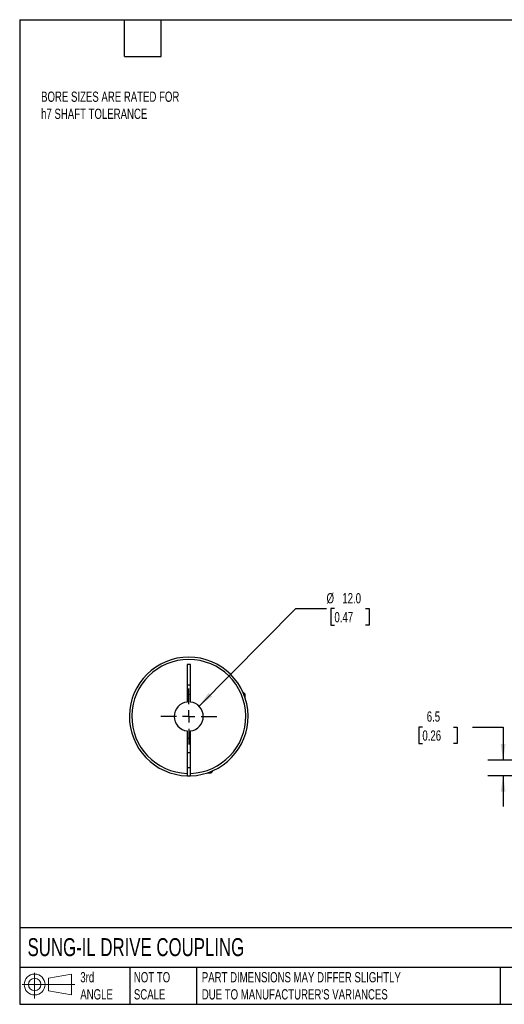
# Model space of a CAD drawing. Header units: millimetres. Extents: x 13 to 546, y 13 to 419.
# Tile 1 of 3: x 13 to 213, y 13 to 419. Entities that reach past the tile are written whole.
import ezdxf

# ---------------------------------------------------------------- set-up
doc = ezdxf.new("R2010")
doc.units = ezdxf.units.MM
doc.header["$LTSCALE"] = 2
doc.linetypes.add('SLD-Center', pattern=[19.05, 15.24, -1.27, 1.27, -1.27])
doc.linetypes.add('SLD-Solid', pattern=[0])
doc.layers.add('CENTER', color=40, linetype='SLD-Center')
doc.layers.add('SLD-DEFPOINTS', color=7, linetype='Continuous')
doc.layers.add('DIMENSIONS', color=140, linetype='SLD-Solid', lineweight=25)
doc.layers.add('TEXT', color=140, linetype='SLD-Solid', lineweight=25)
doc.styles.add('SLDTEXTSTYLE0', font='TXT', dxfattribs={"width": 0.7})
doc.dimstyles.new('SLDDIMSTYLE1', dxfattribs={"dimtxt": 4.316016, "dimasz": 6.604, "dimexe": 0, "dimexo": 0.0625, "dimgap": 1.079004, "dimtad": 0, "dimtih": 1, "dimtoh": 1, "dimdec": 1, "dimrnd": 1e-09, "dimzin": 12, "dimdsep": 46, "dimtxsty": 'SLDTEXTSTYLE0', "dimsah": 1, "dimcen": 0.09, "dimadec": 0, "dimazin": 3, "dimtfac": 1, "dimtdec": 1, "dimtmove": 0, "dimatfit": 0, "dimfxl": 0, "dimfrac": 2, "dimtolj": 1, "dimtzin": 12, "dimarcsym": 0})
doc.dimstyles.new('SLDDIMSTYLE3', dxfattribs={"dimtxt": 4.316016, "dimasz": 6.604, "dimexe": 0, "dimexo": 0.0625, "dimgap": 1.079004, "dimtad": 0, "dimtih": 1, "dimtoh": 1, "dimdec": 1, "dimrnd": 1e-09, "dimzin": 4, "dimdsep": 46, "dimtxsty": 'SLDTEXTSTYLE0', "dimsah": 1, "dimcen": 0, "dimadec": 0, "dimazin": 1, "dimtfac": 1, "dimtdec": 1, "dimtofl": 0, "dimtmove": 0, "dimatfit": 3, "dimfxl": 0, "dimfrac": 2, "dimtolj": 1, "dimtzin": 12, "dimarcsym": 0})

# ---------------------------------------------------------------- blocks, each defined once
blk = doc.blocks.new('Block11')
at = {"color": 7, "linetype": 'SLD-Solid', "lineweight": 18}
for p, q in [((5.18, 10.62), (5.18, 0)), ((10.96, 8.33), (20.35, 10.06)), ((10.96, 3.19), (10.96, 8.33)), ((20.35, 10.06), (20.35, 1.46)), ((0, 5.76), (21.75, 5.76)), ((10.96, 3.19), (20.35, 1.46))]:
    blk.add_line(p, q, dxfattribs=at)
for radius in [4.3, 2.57]:
    blk.add_circle((5.18, 5.76), radius, dxfattribs=at)
blk = doc.blocks.new('Block12')
at = {"layer": 'SLD-DEFPOINTS'}
blk.add_blockref('Block11', (0, 0), dxfattribs=at)
blk = doc.blocks.new('_D_2')
at = {"layer": 'DIMENSIONS'}
for p, q in [((178.84, 127.15), (177.39, 127.15)), ((177.39, 127.15), (177.39, 120.29)), ((191.67, 127.15), (193.12, 127.15)), ((193.12, 127.15), (193.12, 120.29)), ((199.45, 127.15), (212.15, 127.15)), ((212.15, 127.15), (212.15, 113.51)), ((177.39, 120.29), (178.84, 120.29)), ((193.12, 120.29), (191.67, 120.29)), ((229.13, 113.51), (205.8, 113.51)), ((230.67, 107.02), (205.8, 107.02)), ((212.15, 107.02), (212.15, 94.32))]:
    blk.add_line(p, q, dxfattribs=at)
for points in [[(212.15, 113.51), (213.17, 120.11), (211.13, 120.11)], [(212.15, 107.02), (211.13, 100.41), (213.17, 100.41)]]:
    blk.add_solid(points, dxfattribs=at)
at = {"layer": 'DIMENSIONS', "char_height": 4.233, "attachment_point": 1, "style": 'SLDTEXTSTYLE0'}
for s, insert in [('6.5', (180.64, 133.58)), ('0.26', (178.84, 125.75))]:
    blk.add_mtext(s, dxfattribs=dict(at, insert=insert))
blk = doc.blocks.new('_D_8')
at = {"layer": 'DIMENSIONS'}
for p, q in [((86.68, 135.77), (126.59, 176.01)), ((126.59, 176.01), (139.29, 176.01)), ((142.55, 176.01), (141.1, 176.01)), ((141.1, 176.01), (141.1, 169.15)), ((155.38, 176.01), (156.83, 176.01)), ((156.83, 176.01), (156.83, 169.15)), ((141.1, 169.15), (142.55, 169.15)), ((156.83, 169.15), (155.38, 169.15))]:
    blk.add_line(p, q, dxfattribs=at)
blk.add_solid([(86.68, 135.77), (92.05, 139.74), (90.61, 141.17)], dxfattribs=at)
at = {"layer": 'DIMENSIONS', "char_height": 4.233, "attachment_point": 1, "style": 'SLDTEXTSTYLE0'}
for s, insert in [('%%c', (139.29, 182.43)), ('12.0', (145.81, 182.43)), ('0.47', (142.55, 174.61))]:
    blk.add_mtext(s, dxfattribs=dict(at, insert=insert))
blk = doc.blocks.new('SW_CENTERMARKSYMBOL_3')
at = {"layer": 'CENTER', "color": 0}
for p, q in [((0, 5.08), (0, 11.54)), ((-5.08, 0), (-11.54, 0)), ((0, 0), (-2.54, 0)), ((0, 0), (0, 2.54)), ((0, 0), (0, -2.54)), ((0, 0), (2.54, 0)), ((5.08, 0), (11.54, 0)), ((0, -5.08), (0, -11.54))]:
    blk.add_line(p, q, dxfattribs=at)

msp = doc.modelspace()

# ---------------------------------------------------------------- linework, layer by layer
for p, q in [((83.1, 153.01), (81.8, 153.01)), ((81.8, 153.01), (81.8, 137.47)), ((83.1, 137.47), (83.1, 153.01)), ((81.8, 144.51), (83.1, 144.51)), ((105.15, 141.31), (104.91, 141.31)), ((105.75, 140.71), (105.15, 141.31)), ((105.75, 140.71), (105.16, 140.71)), ((105.75, 139.08), (105.75, 140.71)), ((81.8, 125.55), (81.8, 108.02)), ((83.1, 108.02), (83.1, 125.55)), ((83.1, 116.51), (81.8, 116.51)), ((81.8, 110.51), (83.1, 110.51)), ((90.03, 108.21), (91.65, 108.21)), ((91.65, 108.21), (92.25, 108.81)), ((91.65, 108.21), (91.65, 108.8)), ((92.25, 108.81), (92.25, 109.06))]:
    msp.add_line(p, q)
for radius, start, end in [(24.5, 271.5203, 268.4797), (23.5, 271.585, 268.415), (9, 85.8584, 94.1416), (6, 96.2192, 263.7808), (6, 276.2192, 83.7808), (9, 265.8584, 274.1416), (24.5, 268.4797, 271.5203)]:
    msp.add_arc((82.45, 131.51), radius, start, end)
for points in [[(81.8, 108.02), (81.8, 107.89), (81.8, 107.76), (81.8, 107.52), (81.8, 107.4), (81.8, 107.13), (81.8, 107.02), (81.8, 107.02)], [(83.1, 107.02), (83.1, 107.02), (83.1, 107.04), (83.1, 107.15), (83.1, 107.22), (83.1, 107.5), (83.1, 107.75), (83.1, 108.02)]]:
    msp.add_open_spline(points, degree=3, knots=[0, 0, 0, 0, 0.25, 0.25, 0.5, 0.5, 1, 1, 1, 1])
at = {"layer": 'TEXT'}
for p, q in [((12.7, 419.1), (546.1, 419.1)), ((12.7, 419.1), (12.7, 12.7)), ((55.88, 403.86), (55.88, 419.1)), ((71.12, 403.86), (71.12, 419.1)), ((55.88, 403.86), (71.12, 403.86)), ((546.1, 44.25), (12.7, 44.25)), ((546.1, 27.94), (12.7, 27.94)), ((58.09, 27.94), (58.09, 12.7)), ((85.67, 27.94), (85.67, 12.7)), ((210.97, 27.94), (210.97, 12.7)), ((12.7, 12.7), (546.1, 12.7))]:
    msp.add_line(p, q, dxfattribs=at)

# ---------------------------------------------------------------- block references
at = {"layer": 'CENTER'}
msp.add_blockref('SW_CENTERMARKSYMBOL_3', (82.45, 131.51), dxfattribs=at)
at = {"layer": 'SLD-DEFPOINTS'}
msp.add_blockref('Block12', (13.68, 15.11), dxfattribs=at)

# ---------------------------------------------------------------- texts
at = {"layer": 'TEXT', "attachment_point": 1, "style": 'SLDTEXTSTYLE0'}
for s, insert, char_height in [('BORE SIZES ARE RATED FOR^Jh7 SHAFT TOLERANCE', (21.53, 389.43), 4.2333), ('SUNG-IL DRIVE COUPLING', (15.93, 40), 7.4083), ('3rd^JANGLE', (37.7, 25.99), 4.233), ('NOT TO^JSCALE', (59.81, 25.99), 4.2333), ("PART DIMENSIONS MAY DIFFER SLIGHTLY ^JDUE TO MANUFACTURER'S VARIANCES", (87.83, 25.99), 4.2333)]:
    msp.add_mtext(s, dxfattribs=dict(at, insert=insert, char_height=char_height))

# ---------------------------------------------------------------- dimensions: what is measured, and where the dimension line sits
at = {"layer": 'DIMENSIONS'}
dim = msp.add_diameter_dim_2p(p1=(78.23, 127.25), p2=(86.68, 135.77), dimstyle='SLDDIMSTYLE3', dxfattribs=at)
dim.commit()
dim.dimension.update_dxf_attribs({"geometry": '_D_8', "text_midpoint": (148.96, 176.01), "dimtype": 163})
dim = msp.add_linear_dim(base=(212.15, 113.51), p1=(233.21, 107.02), p2=(231.67, 113.51), angle=90, dimstyle='SLDDIMSTYLE1', dxfattribs=at)
dim.commit()
dim.dimension.update_dxf_attribs({"geometry": '_D_2', "text_midpoint": (212.15, 127.15), "dimtype": 160})

doc.saveas('drawing.dxf')
